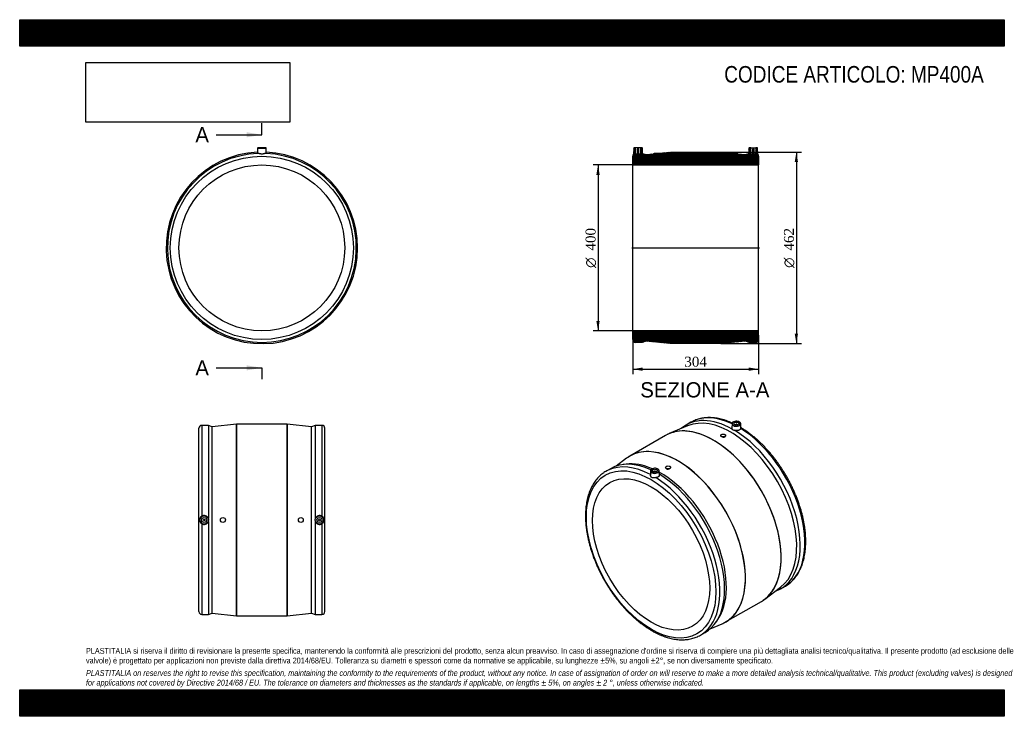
# Model space of a CAD drawing. Header units: millimetres. Extents: x 0 to 2376, y 0 to 1680.
import ezdxf
from ezdxf.enums import TextEntityAlignment as Align
from ezdxf.lldxf.tags import DXFTag

# ---------------------------------------------------------------- set-up
doc = ezdxf.new("R2010")
doc.units = ezdxf.units.MM
doc.header["$LTSCALE"] = 8
for name, color, linetype in [('Default', 7, 'Continuous'), ('DV4_Default', 7, 'Continuous'), ('MP400A', 7, 'Continuous')]:
    doc.layers.add(name, color=color, linetype=linetype)
doc.styles.add('SEACAD_Solid_Edge_ANSI', font='seans.ttf')
doc.styles.add('SEACAD_Solid_Edge_ANSI1_Symbols', font='semeca1.ttf')
doc.styles.add('SEACAD_Times_New_Roman', font='times.ttf')
tags = doc.linetypes.add('CENTER2', pattern=[28.575, 19.05, -3.175, 3.175, -3.175]).pattern_tags.tags
tags[10:11] = [DXFTag(74, 4), DXFTag(75, 0), DXFTag(340, '0'), DXFTag(46, 0.0), DXFTag(50, 0.0), DXFTag(44, 0.0), DXFTag(45, 0.0)]
tags[8:9] = [DXFTag(74, 4), DXFTag(75, 0), DXFTag(340, '0'), DXFTag(46, 0.0), DXFTag(50, 0.0), DXFTag(44, 0.0), DXFTag(45, 0.0)]
tags[6:7] = [DXFTag(74, 4), DXFTag(75, 0), DXFTag(340, '0'), DXFTag(46, 0.0), DXFTag(50, 0.0), DXFTag(44, 0.0), DXFTag(45, 0.0)]
tags[4:5] = [DXFTag(74, 4), DXFTag(75, 0), DXFTag(340, '0'), DXFTag(46, 0.0), DXFTag(50, 0.0), DXFTag(44, 0.0), DXFTag(45, 0.0)]
doc.dimstyles.new('ANSImm', dxfattribs={"dimtxt": 24, "dimasz": 24, "dimexe": 12, "dimexo": 0, "dimgap": 6, "dimtad": 1, "dimdsep": 46, "dimtxsty": 'SEACAD_Times_New_Roman', "dimblk1": '_SE_FILLED', "dimblk2": '_SE_FILLED', "dimsah": 1, "dimcen": 12, "dimazin": 0, "dimtfac": 0.85, "dimtdec": 3, "dimtofl": 0, "dimtmove": 0, "dimatfit": 3, "dimfxl": 1, "dimarcsym": 0})
picture_1 = doc.add_image_def('image1.jpg', size_in_pixel=(4302, 1260))

# ---------------------------------------------------------------- blocks, each defined once
blk = doc.blocks.new('SE')
at = {"layer": 'MP400A', "color": 7, "linetype": 'Continuous'}
for p, q in [((573.9, 1370.2), (573.7, 1357.5)), ((573.9, 1370.2), (594.9, 1370.2)), ((594.4, 1370.7), (574.4, 1370.7)), ((595.1, 1357.5), (594.9, 1370.2))]:
    blk.add_line(p, q, dxfattribs=at)
for radius in [221, 200]:
    blk.add_circle((584.4, 1129.7), radius, dxfattribs=at)
for centre, radius, start, end in [((584.4, 1129.7), 231, 92.6497, 0), ((584.4, 1129.7), 231, 92.6497, 0), ((584.4, 1129.7), 228, 92.236, 87.764), ((574.4, 1370.2), 0.5, 90, 179), ((594.4, 1370.2), 0.5, 1, 90), ((584.4, 1129.7), 231, 0, 87.3503), ((584.4, 1129.7), 231, 0, 87.3503)]:
    blk.add_arc(centre, radius, start, end, dxfattribs=at)
blk.add_open_spline([(593.3, 1357.6), (592.8, 1357.6), (592.2, 1357.5), (591.2, 1357.2), (590.9, 1357.2), (590.2, 1357), (589.8, 1356.8), (589.1, 1356.6), (588.7, 1356.5), (587.9, 1356.3), (587.4, 1356.2), (586.6, 1356), (586.2, 1356), (585.3, 1355.9), (584.8, 1355.9), (583.9, 1355.9), (583.5, 1355.9), (582.9, 1356), (582.6, 1356), (582.2, 1356.1), (582, 1356.1), (580.9, 1356.3), (580.1, 1356.5), (579, 1356.8), (578.6, 1357), (577.9, 1357.2), (577.6, 1357.2), (576.9, 1357.4), (576.6, 1357.5), (576, 1357.5), (575.8, 1357.6), (575.5, 1357.6)], degree=3, knots=[0, 0, 0, 0, 0.125, 0.125, 0.1875, 0.1875, 0.25, 0.25, 0.3125, 0.3125, 0.375, 0.375, 0.4375, 0.4375, 0.5, 0.5, 0.5625, 0.5625, 0.59375, 0.59375, 0.625, 0.625, 0.75, 0.75, 0.8125, 0.8125, 0.875, 0.875, 0.9375, 0.9375, 1, 1, 1, 1], dxfattribs=at)
blk = doc.blocks.new('SE1')
at = {"layer": 'MP400A', "color": 7, "linetype": 'Continuous'}
for p, q in [((1611.9, 700.4), (1567.4, 681.7)), ((1619.7, 709.1), (1608.4, 702.5)), ((1718.9, 705.6), (1718.7, 695.3)), ((1727.5, 703.3), (1727.5, 702.7)), ((1731.5, 702.7), (1731.5, 703.3)), ((1740.2, 695.1), (1740, 705.6)), ((1558.8, 677.3), (1472.6, 627.6)), ((1691.6, 677.2), (1691.6, 677)), ((1703.6, 676.3), (1703.6, 677.2)), ((1464.5, 622.2), (1439.6, 603.4)), ((1425.9, 597.2), (1414.6, 590.7)), ((1463.5, 608.1), (1456, 607.1)), ((1558.7, 600.4), (1558.7, 599.5)), ((1570.7, 600.2), (1570.7, 600.4)), ((1522.4, 592.1), (1522.1, 581.6)), ((1530.9, 589.8), (1530.9, 589.2)), ((1534.9, 589.2), (1534.9, 589.8)), ((1543.6, 581.8), (1543.4, 592.1)), ((1797.8, 282.6), (1836.3, 311.7)), ((1836.4, 307.6), (1847.7, 314.1)), ((1703.6, 227.5), (1789.8, 277.2)), ((1666.1, 211), (1694.9, 223.2)), ((1677.6, 223.4), (1682.2, 229.4)), ((1642.6, 195.8), (1653.9, 202.3))]:
    blk.add_line(p, q, dxfattribs=at)
blk.add_arc((1726, 697.5), 7.93, 216.4462, 263.5538, dxfattribs=at)
for centre, major_axis, start_param, end_param in [((1722.4, 505.1), (114, -197.5), 2.373227, 3.25521), ((1716, 501.4), (112.5, -194.9), 0.071971, 3.069621), ((1733.7, 511.6), (114, -197.5), 2.447829, 3.097331), ((1674.3, 477.3), (-115.5, 200), 5.815233, 6.247624), ((1733.7, 511.6), (114, -197.5), 3.097331, 3.141593), ((1729.5, 705.5), (10.5, 0), 2.315191, 6.283185), ((1729.5, 705.9), (-10, 0), 5.596383, 6.283185), ((1729.5, 705.9), (-10, 0), 0, 0.785398), ((1729.5, 705.9), (-10, 0), 3.590086, 5.596383), ((1729.5, 705.9), (-10, 0), 0.785398, 2.711716), ((1722.4, 505.1), (114, -197.5), 6.169568, 8.622347), ((1729.5, 703.3), (-2, 0), 2.451776, 6.283185), ((1729.5, 703.3), (-2, 0), 0, 0.689817), ((1729.5, 705.5), (10.5, 0), 0, 0.826402), ((1729.5, 705.9), (-10, 0), 2.711716, 3.590086), ((1733.7, 511.6), (114, -197.5), 0.04378, 2.317169), ((1674.3, 477.3), (115.5, -200.1), 2.794774, 3.141593), ((1674.3, 477.3), (115.5, -200.1), 0.343577, 2.794774), ((1674.3, 477.3), (-115.5, 200), 3.612381, 5.815233), ((1588, 427.5), (115.5, -200), 0.253696, 2.885031), ((1588, 427.5), (115.5, -200), 2.885031, 3.213564), ((1588.1, 427.5), (-115.5, 200.1), 0, 0.03618), ((1588.1, 427.5), (-115.5, 200.1), 5.939003, 6.283185), ((1588.1, 427.5), (-115.5, 200.1), 3.489192, 5.939003), ((1528.6, 393.2), (114, -197.5), 2.39628, 3.097331), ((1539.9, 399.7), (114, -197.5), 2.459684, 3.141593), ((1546.3, 403.4), (112.5, -194.9), 2.478975, 2.903652), ((1532.9, 592), (10.5, 0), 2.315191, 6.283185), ((1532.9, 592.4), (-10, 0), 5.596383, 6.283185), ((1532.9, 592.4), (-10, 0), 3.590086, 5.596383), ((1532.9, 592), (10.5, 0), 0, 0.826402), ((1532.9, 592.4), (-10, 0), 2.711716, 3.590086), ((1528.6, 393.2), (114, -197.5), 3.097331, 3.185741), ((1532.9, 592.4), (-10, 0), 0, 0.785398), ((1532.9, 592.4), (-10, 0), 0.785398, 2.711716), ((1532.9, 589.8), (2, 0), 0, 3.83141), ((1532.9, 589.8), (2, 0), 5.593368, 6.283185), ((1528.6, 393.2), (114, -197.5), 0.04378, 2.317169), ((1546.3, 403.4), (112.5, -194.9), 0.237941, 2.374143), ((1539.9, 399.7), (114, -197.5), 0, 2.33377), ((1674.3, 477.3), (115.5, -200.1), 0, 0.343577), ((1674.3, 477.3), (-115.5, 200), 3.177154, 3.612381), ((1733.7, 511.6), (114, -197.5), 0, 0.04378), ((1588.1, 427.5), (-115.5, 200.1), 3.105413, 3.489192), ((1588, 427.5), (115.5, -200), 0, 0.253696), ((1588, 427.5), (115.5, -200), 6.211214, 6.283185), ((1528.6, 393.2), (114, -197.5), 6.239411, 6.326965)]:
    blk.add_ellipse(centre, major_axis=major_axis, ratio=0.57735, start_param=start_param, end_param=end_param, dxfattribs=at)
for centre, major_axis in [((1729.5, 705.9), (-6, 0)), ((1697.6, 677.2), (-6, 0)), ((1523.7, 390.4), (110.5, -191.4)), ((1523.7, 390.4), (100, -173.2)), ((1532.9, 592.4), (6, 0)), ((1564.7, 600.4), (6, 0))]:
    blk.add_ellipse(centre, major_axis=major_axis, ratio=0.57735, dxfattribs=at)
for points, knots in [([(1719.6, 707.2), (1717.4, 708.1), (1713, 710), (1706.4, 712.5), (1699.6, 714.8), (1692.9, 716.6), (1686.3, 718.1), (1679.8, 719.2), (1673.3, 720), (1667, 720.4), (1660.8, 720.4), (1654.7, 720), (1648.7, 719.3), (1643, 718.2), (1637.3, 716.7), (1631.9, 714.9), (1627.7, 713.2), (1625.7, 712.2), (1625.2, 711.9)], [0.1465363, 0.1465363, 0.1465363, 0.1465363, 0.1999441, 0.2566143, 0.3132582, 0.3698601, 0.4264012, 0.4828603, 0.5392144, 0.59544, 0.6515146, 0.7074188, 0.7631392, 0.8186701, 0.8740155, 0.9291907, 0.9842217, 1, 1, 1, 1]), ([(1719.6, 692.8), (1719.3, 693.2), (1719.1, 693.6), (1718.8, 694.5), (1718.7, 694.9), (1718.7, 695.3)], [0, 0, 0, 0, 0.125, 0.125, 0.2376828, 0.2376828, 0.2376828, 0.2376828]), ([(1740, 694), (1739.8, 693.5), (1739.6, 693.1), (1738.9, 692.2), (1738.5, 691.8), (1737.6, 691), (1737, 690.7), (1735.8, 690.1), (1735.1, 689.8), (1734.1, 689.5), (1733.7, 689.4), (1733, 689.3), (1732.6, 689.2), (1731.4, 689.1), (1730.6, 689), (1729, 689), (1728.2, 689.1), (1726.6, 689.3), (1725.9, 689.4), (1725.1, 689.6)], [0, 0, 0, 0, 0.125, 0.125, 0.25, 0.25, 0.375, 0.375, 0.5, 0.5, 0.5625, 0.5625, 0.625, 0.625, 0.75, 0.75, 0.875, 0.875, 1, 1, 1, 1]), ([(1740.2, 695.1), (1740.2, 695), (1740.2, 694.9), (1740.1, 694.5), (1740.1, 694.3), (1740, 694)], [0.8974191, 0.8974191, 0.8974191, 0.8974191, 0.9375, 0.9375, 1, 1, 1, 1]), ([(1852.8, 317.4), (1853.6, 318), (1855.7, 319.4), (1859.5, 322.3), (1863.7, 326.1), (1867.7, 330.3), (1871.5, 334.8), (1875.1, 339.6), (1878.4, 344.7), (1881.4, 350), (1884.2, 355.7), (1886.8, 361.7), (1889, 367.9), (1891, 374.3), (1892.7, 381), (1894.1, 388), (1895.3, 395.1), (1896.1, 402.5), (1896.7, 410), (1897, 417.7), (1897, 425.6), (1896.7, 433.6), (1896.1, 441.8), (1895.2, 450.1), (1894.1, 458.4), (1892.6, 466.9), (1890.9, 475.4), (1889, 484), (1886.7, 492.7), (1884.2, 501.4), (1881.4, 510.1), (1878.4, 518.7), (1875.1, 527.4), (1871.6, 536.1), (1867.9, 544.7), (1863.9, 553.2), (1859.7, 561.7), (1855.2, 570.1), (1850.6, 578.4), (1845.7, 586.6), (1840.7, 594.6), (1835.5, 602.5), (1830.1, 610.3), (1824.6, 617.9), (1818.8, 625.3), (1813, 632.5), (1807, 639.4), (1800.9, 646.2), (1794.6, 652.8), (1788.3, 659.1), (1781.8, 665.1), (1775.3, 670.9), (1768.7, 676.4), (1762, 681.6), (1755.3, 686.6), (1748.5, 691.1), (1743.4, 694.4), (1740.7, 696.1), (1740.2, 696.4)], [0, 0, 0, 0, 0.0078684, 0.0255473, 0.0432454, 0.0609763, 0.0787516, 0.0965795, 0.1144646, 0.1324085, 0.1504095, 0.1684636, 0.1865649, 0.2047068, 0.2228819, 0.2410834, 0.2593046, 0.2775399, 0.2957844, 0.3140338, 0.3322849, 0.3505347, 0.3687813, 0.3870237, 0.4052611, 0.4234929, 0.4417191, 0.4599396, 0.4781545, 0.4963642, 0.514569, 0.5327694, 0.5509658, 0.5691587, 0.5873486, 0.6055362, 0.6237219, 0.6419063, 0.6600901, 0.6782737, 0.6964577, 0.7146425, 0.7328288, 0.7510171, 0.7692079, 0.7874019, 0.8055996, 0.8238016, 0.8420084, 0.8602205, 0.8784384, 0.8966625, 0.9148931, 0.9331303, 0.9513744, 0.9696251, 0.987882, 0.9922164, 0.9922164, 0.9922164, 0.9922164]), ([(1691.6, 677), (1691.6, 677), (1691.6, 677), (1691.6, 676.1), (1692.3, 675.3), (1694.5, 674), (1696.1, 673.6), (1697.7, 673.5)], [0.7489257, 0.7489257, 0.7489257, 0.7489257, 0.75, 0.75, 0.875, 0.875, 1, 1, 1, 1]), ([(1697.7, 673.5), (1699.3, 673.4), (1700.8, 673.6), (1703, 674.7), (1703.6, 675.4), (1703.6, 676.3)], [0, 0, 0, 0, 0.125, 0.125, 0.2489022, 0.2489022, 0.2489022, 0.2489022]), ([(1558.7, 599.5), (1558.7, 598.5), (1559.3, 597.6), (1561.6, 596.3), (1563.1, 596), (1564.7, 596.1)], [0.7505492, 0.7505492, 0.7505492, 0.7505492, 0.875, 0.875, 1, 1, 1, 1]), ([(1564.7, 596.1), (1566.3, 596.1), (1567.8, 596.6), (1570, 598.2), (1570.7, 599.2), (1570.7, 600.2), (1570.7, 600.2), (1570.7, 600.2)], [0, 0, 0, 0, 0.125, 0.125, 0.25, 0.25, 0.2503957, 0.2503957, 0.2503957, 0.2503957]), ([(1409.4, 587.3), (1408.5, 586.7), (1406.3, 585.2), (1402.4, 582.1), (1398.2, 578.3), (1394.2, 574.1), (1390.5, 569.6), (1386.9, 564.8), (1383.6, 559.7), (1380.6, 554.2), (1377.8, 548.5), (1375.3, 542.6), (1373.1, 536.3), (1371.1, 529.9), (1369.5, 523.1), (1368.1, 516.2), (1366.9, 509), (1366.1, 501.6), (1365.6, 494.1), (1365.3, 486.3), (1365.4, 478.4), (1365.7, 470.4), (1366.3, 462.2), (1367.2, 454), (1368.4, 445.6), (1369.8, 437.1), (1371.6, 428.6), (1373.6, 419.9), (1375.8, 411.3), (1378.4, 402.6), (1381.2, 393.9), (1384.2, 385.2), (1387.5, 376.6), (1391.1, 367.9), (1394.8, 359.3), (1398.9, 350.8), (1403.1, 342.3), (1407.5, 333.9), (1412.2, 325.6), (1417, 317.5), (1422.1, 309.4), (1427.3, 301.5), (1432.7, 293.8), (1438.3, 286.2), (1444, 278.9), (1449.9, 271.7), (1455.9, 264.7), (1462.1, 258), (1468.3, 251.4), (1474.7, 245.2), (1481.1, 239.1), (1487.7, 233.4), (1494.3, 227.9), (1501, 222.7), (1507.7, 217.8), (1514.5, 213.2), (1521.3, 208.9), (1528.1, 205), (1534.9, 201.3), (1541.7, 198), (1548.5, 195.1), (1555.3, 192.5), (1562.1, 190.2), (1568.7, 188.4), (1575.4, 186.8), (1581.9, 185.7), (1588.4, 184.9), (1594.7, 184.5), (1601, 184.4), (1607.1, 184.8), (1613, 185.5), (1618.8, 186.5), (1624.5, 188), (1629.9, 189.8), (1634.3, 191.5), (1636.5, 192.6), (1637.2, 192.9)], [0, 0, 0, 0, 0.00711, 0.020481, 0.033867, 0.047278, 0.060725, 0.074211, 0.087741, 0.101315, 0.114932, 0.128589, 0.142281, 0.156004, 0.169751, 0.183517, 0.197298, 0.21109, 0.224887, 0.238689, 0.252491, 0.266292, 0.280091, 0.293886, 0.307678, 0.321465, 0.335249, 0.349027, 0.362802, 0.376573, 0.39034, 0.404103, 0.417864, 0.431622, 0.445378, 0.459132, 0.472885, 0.486637, 0.500388, 0.51414, 0.527892, 0.541644, 0.555397, 0.569152, 0.582909, 0.596669, 0.610431, 0.624197, 0.637966, 0.651739, 0.665517, 0.679299, 0.693087, 0.706879, 0.720677, 0.734479, 0.748286, 0.762098, 0.775912, 0.789729, 0.803545, 0.817358, 0.831165, 0.844963, 0.858746, 0.872509, 0.886248, 0.899956, 0.913627, 0.927257, 0.940843, 0.954383, 0.967877, 0.981329, 0.994745, 1, 1, 1, 1]), ([(1534.9, 575.6), (1534, 575.5), (1533.2, 575.4), (1531.8, 575.3), (1531.4, 575.2), (1530.6, 575.1), (1530.1, 575.1), (1529.3, 575.1), (1528.9, 575.1), (1528.1, 575.1), (1527.7, 575.1), (1527, 575.2), (1526.6, 575.3), (1525.9, 575.6), (1525.6, 575.7), (1525, 576.1), (1524.7, 576.3), (1524.3, 576.7), (1524.1, 576.8), (1523.9, 577), (1523.8, 577.2), (1523.2, 577.9), (1522.9, 578.5), (1522.5, 579.5), (1522.4, 579.9), (1522.2, 580.5), (1522.2, 580.8), (1522.1, 581.3), (1522.1, 581.5), (1522.1, 581.7)], [0, 0, 0, 0, 0.125, 0.125, 0.1875, 0.1875, 0.25, 0.25, 0.3125, 0.3125, 0.375, 0.375, 0.4375, 0.4375, 0.5, 0.5, 0.5625, 0.5625, 0.59375, 0.59375, 0.625, 0.625, 0.75, 0.75, 0.8125, 0.8125, 0.875, 0.875, 0.9101638, 0.9101638, 0.9101638, 0.9101638]), ([(1543.6, 581.8), (1543.6, 581.7), (1543.6, 581.6), (1543.6, 581), (1543.5, 580.6), (1543, 579.6), (1542.8, 579.2), (1542.2, 578.6), (1542, 578.4), (1541.5, 578), (1541.3, 577.8), (1540.5, 577.2), (1539.9, 576.9), (1538.6, 576.4), (1538, 576.2), (1536.5, 575.8), (1535.7, 575.7), (1534.9, 575.6)], [0.2239056, 0.2239056, 0.2239056, 0.2239056, 0.25, 0.25, 0.375, 0.375, 0.5, 0.5, 0.5625, 0.5625, 0.625, 0.625, 0.75, 0.75, 0.875, 0.875, 1, 1, 1, 1])]:
    blk.add_open_spline(points, degree=3, knots=knots, dxfattribs=at)
blk = doc.blocks.new('SE2')
at = {"layer": 'MP400A', "color": 7, "linetype": 'Continuous'}
for p, q in [((432.4, 252.5), (432.4, 694.5)), ((439.4, 701.5), (439.4, 482.4)), ((455.4, 701.5), (439.4, 701.5)), ((455.4, 701.5), (455.4, 477.4)), ((464.4, 698.5), (455.4, 701.5)), ((523.3, 704.5), (464.4, 698.5)), ((464.4, 248.5), (464.4, 698.5)), ((523.3, 242.5), (523.3, 704.5)), ((523.4, 704.5), (523.4, 242.5)), ((645.3, 704.5), (523.4, 704.5)), ((645.3, 242.5), (645.3, 704.5)), ((645.4, 704.5), (645.4, 242.5)), ((704.4, 698.5), (645.4, 704.5)), ((713.4, 701.5), (704.4, 698.5)), ((704.4, 248.5), (704.4, 698.5)), ((713.4, 701.5), (713.4, 477.4)), ((729.4, 701.5), (713.4, 701.5)), ((729.4, 701.5), (729.4, 482.4)), ((736.4, 252.5), (736.4, 694.5)), ((439.4, 464.6), (439.4, 245.5)), ((455.4, 469.7), (455.4, 245.5)), ((713.4, 469.7), (713.4, 245.5)), ((729.4, 464.6), (729.4, 245.5)), ((439.4, 245.5), (455.4, 245.5)), ((455.4, 245.5), (464.4, 248.5)), ((464.4, 248.5), (523.3, 242.5)), ((523.4, 242.5), (645.3, 242.5)), ((645.4, 242.5), (704.4, 248.5)), ((704.4, 248.5), (713.4, 245.5)), ((713.4, 245.5), (729.4, 245.5))]:
    blk.add_line(p, q, dxfattribs=at)
for centre, radius in [((445.4, 473.5), 10.5), ((445.4, 473.5), 10), ((445.4, 473.5), 6), ((445.4, 473.5), 2), ((490.4, 473.5), 6), ((678.4, 473.5), 6), ((723.4, 473.5), 10.5), ((723.4, 473.5), 10), ((723.4, 473.5), 6), ((723.4, 473.5), 2)]:
    blk.add_circle(centre, radius, dxfattribs=at)
for centre, radius, start, end in [((439.4, 694.5), 7, 90, 180), ((523.4, 703.5), 1, 90, 95.8067), ((645.3, 703.5), 1, 84.1933, 90), ((729.4, 694.5), 7, 0, 90), ((445.3, 473.5), 10.7, 123.7331, 236.2669), ((445.4, 473.5), 10.7, 21.1938, 124.0171), ((445.4, 473.5), 10.7, 338.673, 21.327), ((723.3, 473.5), 10.7, 158.673, 201.327), ((723.4, 473.5), 10.7, 55.9806, 158.8085), ((723.5, 473.5), 10.7, 303.7331, 56.2669), ((445.4, 473.5), 10.7, 235.9806, 338.8085), ((723.4, 473.5), 10.7, 201.1938, 304.0171), ((439.4, 252.5), 7, 180, 270), ((523.4, 243.5), 1, 264.1933, 270), ((645.3, 243.5), 1, 270, 275.8067), ((729.4, 252.5), 7, 270, 0)]:
    blk.add_arc(centre, radius, start, end, dxfattribs=at)
blk = doc.blocks.new('SE4')
at = {"color": 7, "linetype": 'Continuous', "style": 'SEACAD_Solid_Edge_ANSI'}
blk.add_text('A', height=36.8, dxfattribs=at).set_placement((423.9, 1420.9), align=Align.TOP_LEFT)
blk = doc.blocks.new('SE5')
at = {"color": 7, "linetype": 'Continuous', "style": 'SEACAD_Solid_Edge_ANSI'}
blk.add_text('A', height=36.8, dxfattribs=at).set_placement((423.9, 858.8), align=Align.TOP_LEFT)
blk = doc.blocks.new('SEANNOT_GROUP')
at = {"linetype": 'Continuous'}
blk.add_hatch(color=7, dxfattribs=at).paths.add_polyline_path([(547.6, 1396.3), (584.4, 1402.5), (547.6, 1408.6)])
at = {"color": 7, "linetype": 'Continuous'}
blk.add_lwpolyline([(474, 1402.5), (584.4, 1402.5)], dxfattribs=at)
blk = doc.blocks.new('SEANNOT_GROUP1')
at = {"linetype": 'Continuous'}
blk.add_hatch(color=7, dxfattribs=at).paths.add_polyline_path([(547.6, 834.2), (584.4, 840.4), (547.6, 846.5)])
at = {"color": 7, "linetype": 'Continuous'}
blk.add_lwpolyline([(474, 840.4), (584.4, 840.4)], dxfattribs=at)
blk = doc.blocks.new('SE3')
at = {"layer": 'Default', "color": 7, "linetype": 'CENTER2'}
for p, q in [((584.4, 1402.5), (584.4, 1430.1)), ((584.4, 840.4), (584.4, 812.8))]:
    blk.add_line(p, q, dxfattribs=at)
at = {"layer": 'Default', "color": 7, "linetype": 'CENTER2', "const_width": 0.0001}
blk.add_lwpolyline([(584.4, 1402.5), (584.4, 840.4)], dxfattribs=at)
at = {"layer": 'Default'}
for name in ['SE4', 'SEANNOT_GROUP', 'SE5', 'SEANNOT_GROUP1']:
    blk.add_blockref(name, (0, 0), dxfattribs=at)
blk = doc.blocks.new('SE6')
at = {"layer": 'MP400A', "linetype": 'Continuous'}
h = blk.add_hatch(dxfattribs=at)
h.set_pattern_fill('LINE', scale=0.629921, angle=45, style=0)
edge = h.paths.add_edge_path()
edge.add_line((1780.2, 1370.7), (1776.2, 1370.7))
edge.add_line((1776.2, 1370.7), (1776.2, 1355.7))
edge.add_line((1776.2, 1355.7), (1772.2, 1355.7))
edge.add_line((1772.2, 1355.7), (1772.2, 1367.5))
edge.add_line((1772.2, 1367.5), (1768.2, 1367.5))
edge.add_line((1768.2, 1367.5), (1768.2, 1355.7))
edge.add_line((1768.2, 1355.7), (1764.2, 1355.7))
edge.add_line((1764.2, 1355.7), (1764.2, 1370.7))
edge.add_line((1764.2, 1370.7), (1760.2, 1370.7))
edge.add_arc((1760.2, 1370.2), 0.5, 90, 179)
edge.add_line((1759.7, 1370.2), (1759.4, 1357.5))
edge.add_line((1759.4, 1357.5), (1751.2, 1354.7))
edge.add_line((1751.2, 1354.7), (1731.2, 1356.8))
edge.add_line((1731.2, 1356.8), (1731.2, 1358))
edge.add_line((1731.2, 1358), (1719.2, 1358))
edge.add_line((1719.2, 1358), (1719.2, 1358))
edge.add_line((1719.2, 1358), (1692.2, 1360.7))
edge.add_arc((1692.1, 1359.7), 1, 84.1933, 90)
edge.add_line((1692.1, 1360.7), (1570.2, 1360.7))
edge.add_arc((1570.2, 1359.7), 1, 90, 95.8067)
edge.add_line((1570.1, 1360.7), (1543.2, 1358))
edge.add_line((1543.2, 1358), (1543.2, 1358))
edge.add_line((1543.2, 1358), (1531.2, 1358))
edge.add_line((1531.2, 1358), (1531.2, 1356.8))
edge.add_line((1531.2, 1356.8), (1511.2, 1354.7))
edge.add_line((1511.2, 1354.7), (1502.9, 1357.5))
edge.add_line((1502.9, 1357.5), (1502.7, 1370.2))
edge.add_arc((1502.2, 1370.2), 0.5, 1, 90)
edge.add_line((1502.2, 1370.7), (1498.2, 1370.7))
edge.add_line((1498.2, 1370.7), (1498.2, 1355.7))
edge.add_line((1498.2, 1355.7), (1494.2, 1355.7))
edge.add_line((1494.2, 1355.7), (1494.2, 1367.5))
edge.add_line((1494.2, 1367.5), (1490.2, 1367.5))
edge.add_line((1490.2, 1367.5), (1490.2, 1355.7))
edge.add_line((1490.2, 1355.7), (1486.2, 1355.7))
edge.add_line((1486.2, 1355.7), (1486.2, 1370.7))
edge.add_line((1486.2, 1370.7), (1482.2, 1370.7))
edge.add_arc((1482.2, 1370.2), 0.5, 90, 179)
edge.add_line((1481.7, 1370.2), (1481.4, 1355.9))
edge.add_arc((1486.2, 1350.7), 7, 132.8381, 180)
edge.add_line((1479.2, 1350.7), (1479.2, 1329.7))
edge.add_line((1479.2, 1329.7), (1783.2, 1329.7))
edge.add_line((1783.2, 1329.7), (1783.2, 1350.7))
edge.add_arc((1776.2, 1350.7), 7, 0, 47.1619)
edge.add_line((1780.9, 1355.9), (1780.7, 1370.2))
edge.add_arc((1780.2, 1370.2), 0.5, 1, 90)
h = blk.add_hatch(dxfattribs=at)
h.set_pattern_fill('LINE', scale=0.629921, angle=45, style=0)
edge = h.paths.add_edge_path()
edge.add_arc((1486.2, 908.7), 7, 180, 270)
edge.add_line((1486.2, 901.7), (1502.2, 901.7))
edge.add_line((1502.2, 901.7), (1511.2, 904.7))
edge.add_line((1511.2, 904.7), (1570.1, 898.7))
edge.add_arc((1570.2, 899.7), 1, 264.1933, 270)
edge.add_line((1570.2, 898.7), (1692.1, 898.7))
edge.add_arc((1692.1, 899.7), 1, 270, 275.8067)
edge.add_line((1692.2, 898.7), (1751.2, 904.7))
edge.add_line((1751.2, 904.7), (1760.2, 901.7))
edge.add_line((1760.2, 901.7), (1776.2, 901.7))
edge.add_arc((1776.2, 908.7), 7, 270, 360)
edge.add_line((1783.2, 908.7), (1783.2, 929.7))
edge.add_line((1783.2, 929.7), (1479.2, 929.7))
edge.add_line((1479.2, 929.7), (1479.2, 908.7))
at = {"layer": 'DV4_Default', "color": 7, "linetype": 'CENTER2'}
blk.add_line((1477.4, 1129.7), (1784.9, 1129.7), dxfattribs=at)
at = {"layer": 'MP400A', "color": 7, "linetype": 'Continuous'}
for p, q in [((1481.7, 1370.2), (1481.4, 1355.9)), ((1486.2, 1370.7), (1482.2, 1370.7)), ((1498.2, 1370.7), (1486.2, 1370.7)), ((1486.2, 1355.7), (1486.2, 1370.7)), ((1490.2, 1355.7), (1486.2, 1355.7)), ((1490.2, 1367.5), (1490.2, 1355.7)), ((1494.2, 1367.5), (1490.2, 1367.5)), ((1494.2, 1355.7), (1494.2, 1367.5)), ((1498.2, 1355.7), (1494.2, 1355.7)), ((1498.2, 1370.7), (1498.2, 1355.7)), ((1502.2, 1370.7), (1498.2, 1370.7)), ((1502.9, 1357.5), (1502.7, 1370.2)), ((1502.9, 1357.5), (1511.2, 1354.7)), ((1511.2, 1354.7), (1531.2, 1356.8)), ((1531.2, 1356.8), (1531.2, 1358)), ((1531.2, 1358), (1543.2, 1358)), ((1543.2, 1358), (1570.1, 1360.7)), ((1543.2, 1358), (1543.2, 1358)), ((1570.2, 1360.7), (1692.1, 1360.7)), ((1692.2, 1360.7), (1719.2, 1358)), ((1719.2, 1358), (1731.2, 1358)), ((1719.2, 1358), (1719.2, 1358)), ((1731.2, 1358), (1731.2, 1356.8)), ((1731.2, 1356.8), (1751.2, 1354.7)), ((1751.2, 1354.7), (1759.4, 1357.5)), ((1759.7, 1370.2), (1759.4, 1357.5)), ((1764.2, 1370.7), (1760.2, 1370.7)), ((1764.2, 1370.7), (1776.2, 1370.7)), ((1764.2, 1355.7), (1764.2, 1370.7)), ((1768.2, 1355.7), (1764.2, 1355.7)), ((1772.2, 1367.5), (1768.2, 1367.5)), ((1768.2, 1367.5), (1768.2, 1355.7)), ((1772.2, 1355.7), (1772.2, 1367.5)), ((1776.2, 1355.7), (1772.2, 1355.7)), ((1780.2, 1370.7), (1776.2, 1370.7)), ((1776.2, 1370.7), (1776.2, 1355.7)), ((1780.9, 1355.9), (1780.7, 1370.2)), ((1479.2, 1329.7), (1479.2, 1350.7)), ((1783.2, 1350.7), (1783.2, 1329.7)), ((1479.2, 929.7), (1479.2, 1329.7)), ((1479.2, 1329.7), (1783.2, 1329.7)), ((1783.2, 929.7), (1783.2, 1329.7)), ((1479.2, 908.7), (1479.2, 929.7)), ((1783.2, 929.7), (1479.2, 929.7)), ((1783.2, 908.7), (1783.2, 929.7)), ((1511.2, 904.7), (1502.2, 901.7)), ((1570.1, 898.7), (1511.2, 904.7)), ((1751.2, 904.7), (1692.2, 898.7)), ((1760.2, 901.7), (1751.2, 904.7)), ((1502.2, 901.7), (1486.2, 901.7)), ((1692.1, 898.7), (1570.2, 898.7)), ((1776.2, 901.7), (1760.2, 901.7))]:
    blk.add_line(p, q, dxfattribs=at)
for centre, radius, start, end in [((1486.2, 1350.7), 7, 132.8381, 180), ((1482.2, 1370.2), 0.5, 90, 179), ((1502.2, 1370.2), 0.5, 1, 90), ((1570.2, 1359.7), 1, 90, 95.8067), ((1692.1, 1359.7), 1, 84.1933, 90), ((1760.2, 1370.2), 0.5, 90, 179), ((1780.2, 1370.2), 0.5, 1, 90), ((1776.2, 1350.7), 7, 0, 47.1619), ((1486.2, 908.7), 7, 180, 270), ((1776.2, 908.7), 7, 270, 0), ((1570.2, 899.7), 1, 264.1933, 270), ((1692.1, 899.7), 1, 270, 275.8067)]:
    blk.add_arc(centre, radius, start, end, dxfattribs=at)
blk = doc.blocks.new('GDimGGroup')
at = {"layer": 'Default', "linetype": 'Continuous'}
for points in [[(1878.2, 1336.7), (1874.2, 1360.7), (1870.2, 1336.7)], [(1878.2, 922.7), (1870.2, 922.7), (1874.2, 898.7)]]:
    blk.add_hatch(color=7, dxfattribs=at).paths.add_polyline_path(points)
at = {"layer": 'Default', "color": 7, "linetype": 'Continuous'}
for p, q in [((1692.1, 1360.7), (1886.2, 1360.7)), ((1874.2, 1360.7), (1874.2, 898.7)), ((1692.1, 898.7), (1886.2, 898.7))]:
    blk.add_line(p, q, dxfattribs=at)
for s, style, p in [('462', 'SEACAD_Times_New_Roman', (1844.2, 1123.3)), ('O', 'SEACAD_Solid_Edge_ANSI1_Symbols', (1844.2, 1081.5))]:
    blk.add_text(s, height=24, rotation=90, dxfattribs=dict(at, style=style)).set_placement(p, align=Align.TOP_LEFT)
blk = doc.blocks.new('GDimGGroup1')
at = {"layer": 'Default', "linetype": 'Continuous'}
for points in [[(1391.6, 1305.7), (1399.6, 1305.7), (1395.6, 1329.7)], [(1391.6, 953.7), (1395.6, 929.7), (1399.6, 953.7)]]:
    blk.add_hatch(color=7, dxfattribs=at).paths.add_polyline_path(points)
at = {"layer": 'Default', "color": 7, "linetype": 'Continuous'}
for p, q in [((1479.2, 1329.7), (1383.6, 1329.7)), ((1395.6, 1329.7), (1395.6, 929.7)), ((1479.2, 929.7), (1383.6, 929.7))]:
    blk.add_line(p, q, dxfattribs=at)
for s, style, p in [('400', 'SEACAD_Times_New_Roman', (1365.6, 1123.3)), ('O', 'SEACAD_Solid_Edge_ANSI1_Symbols', (1365.6, 1081.5))]:
    blk.add_text(s, height=24, rotation=90, dxfattribs=dict(at, style=style)).set_placement(p, align=Align.TOP_LEFT)
blk = doc.blocks.new('DMBLK11')
at = {"layer": 'Default', "linetype": 'Continuous'}
for points in [[(1503.2, 833.2), (1503.2, 841.2), (1479.2, 837.2)], [(1759.2, 833.2), (1783.2, 837.2), (1759.2, 841.2)]]:
    blk.add_hatch(color=7, dxfattribs=at).paths.add_polyline_path(points)
at = {"layer": 'Default', "color": 7, "linetype": 'Continuous'}
for p, q in [((1479.2, 919.2), (1479.2, 825.2)), ((1783.2, 919.2), (1783.2, 825.2)), ((1479.2, 837.2), (1783.2, 837.2))]:
    blk.add_line(p, q, dxfattribs=at)
at = {"layer": 'Default', "color": 7, "linetype": 'Continuous', "style": 'SEACAD_Times_New_Roman'}
blk.add_text('304', height=24, dxfattribs=at).set_placement((1603.9, 867.2), align=Align.TOP_LEFT)
blk = doc.blocks.new('_SE_FILLED')
at = {"color": 0}
blk.add_line((0, 0), (-1, 0), dxfattribs=at)
blk.add_solid([(0, 0), (-1, -0.1665), (-1, 0.1665), (0, 0)], dxfattribs=at)

msp = doc.modelspace()

# ---------------------------------------------------------------- hatches: boundary and pattern name
at = {"layer": 'Default', "linetype": 'Continuous'}
h = msp.add_hatch(dxfattribs=at)
h.set_pattern_fill('LINE', scale=0.629921, angle=45, style=0)
h.paths.add_polyline_path([(2376, 1616), (2376, 1680), (0, 1680), (0, 1616)])
for points in [[(2376, 1616), (2376, 1680), (0, 1680), (0, 1616)], [(2376, 0), (2376, 64), (0, 64), (0, 0)]]:
    msp.add_hatch(color=7, dxfattribs=at).paths.add_polyline_path(points)
h = msp.add_hatch(dxfattribs=at)
h.set_pattern_fill('LINE', scale=0.629921, angle=45, style=0)
h.paths.add_polyline_path([(2376, 0), (2376, 64), (0, 64), (0, 0)])

# ---------------------------------------------------------------- linework, layer by layer
at = {"layer": 'Default', "color": 7, "linetype": 'Continuous'}
for p, q in [((0, 1680), (2376, 1680)), ((0, 1616), (0, 1680)), ((2376, 1680), (2376, 1616)), ((2376, 1616), (0, 1616)), ((0, 64), (2376, 64)), ((0, 0), (0, 64)), ((2376, 64), (2376, 0)), ((2376, 0), (0, 0))]:
    msp.add_line(p, q, dxfattribs=at)

# ---------------------------------------------------------------- block references
at = {"layer": 'Default'}
for name in ['SE3', 'SE', 'SE6', 'GDimGGroup', 'GDimGGroup1', 'SE1', 'SE2']:
    msp.add_blockref(name, (0, 0), dxfattribs=at)

# ---------------------------------------------------------------- texts
at = {"layer": 'Default', "color": 7, "linetype": 'Continuous', "style": 'SEACAD_Solid_Edge_ANSI'}
msp.add_text('SEZIONE A-A', height=36.8, dxfattribs=at).set_placement((1497.506, 805.768), align=Align.TOP_LEFT)
at = {"layer": 'Default', "attachment_point": 1}
for s, insert, char_height, width in [('{\\fArial Narrow|b0||i0||c0|p34;\\C7;\\H40.;\\W1.;CODICE ARTICOLO: MP400A}', (1700.162, 1568.268), 40, 634.39678), ("{\\fArial Narrow|b0||i0||c0|p34;\\C7;\\H14.;\\W1.;PLASTITALIA si riserva il diritto di revisionare la presente specifica, mantenendo la conformità alle prescrizioni del prodotto, senza alcun preavviso. In caso di assegnazione d'ordine si riserva di compiere una più dettagliata analisi tecnico/qualitativa. Il presente prodotto (ad esclusione delle \\P}{\\fArial Narrow|b0||i0||c0|p34;\\C7;\\H14.;\\W1.;valvole) è progettato per applicazioni non previste dalla direttiva 2014/68/EU. Tolleranza su diametri e spessori come da normative se applicabile, su lunghezze ±5%, su angoli ±2°, se non diversamente specificato.\\P}{\\fArial Narrow|b0||i0||c0|p34;\\C7;\\H4.;\\W1.;   \\P}{\\fArial Narrow|b0||i1||c0|p34;\\C7;\\H14.;\\W1.;PLASTITALIA on reserves the right to revise this specification, maintaining the conformity to the requirements of the product, without any notice. In case of assignation of order on will reserve to make a more detailed analysis technical/qualitative. This product (excluding valves) is designed \\P}{\\fArial Narrow|b0||i1||c0|p34;\\C7;\\H14.;\\W1.;for applications not covered by Directive 2014/68 / EU. The tolerance on diameters and thicknesses as the standards if applicable, on lengths ± 5%, on angles ± 2 °, unless otherwise indicated.\\P}", (160, 164.819), 14, 2056)]:
    msp.add_mtext(s, dxfattribs=dict(at, insert=insert, char_height=char_height, width=width))

# ---------------------------------------------------------------- dimensions: what is measured, and where the dimension line sits
at = {"layer": 'Default', "color": 7, "linetype": 'Continuous'}
dim = msp.add_linear_dim(base=(1479.163, 837.215), p1=(1479.163, 919.226), p2=(1783.163, 919.226), angle=0, text='\\A1;<>', dimstyle='ANSImm', dxfattribs=at)
dim.commit()
dim.dimension.update_dxf_attribs({"geometry": 'DMBLK11', "text_midpoint": (1631.163, 837.215), "dimtype": 161})

# ---------------------------------------------------------------- pictures from other files: only their frames are drawn
image = msp.add_image(picture_1, insert=(160, 1432.825), size_in_units=(491.657, 144))
image.dxf.flags = 7

doc.saveas('drawing.dxf')
